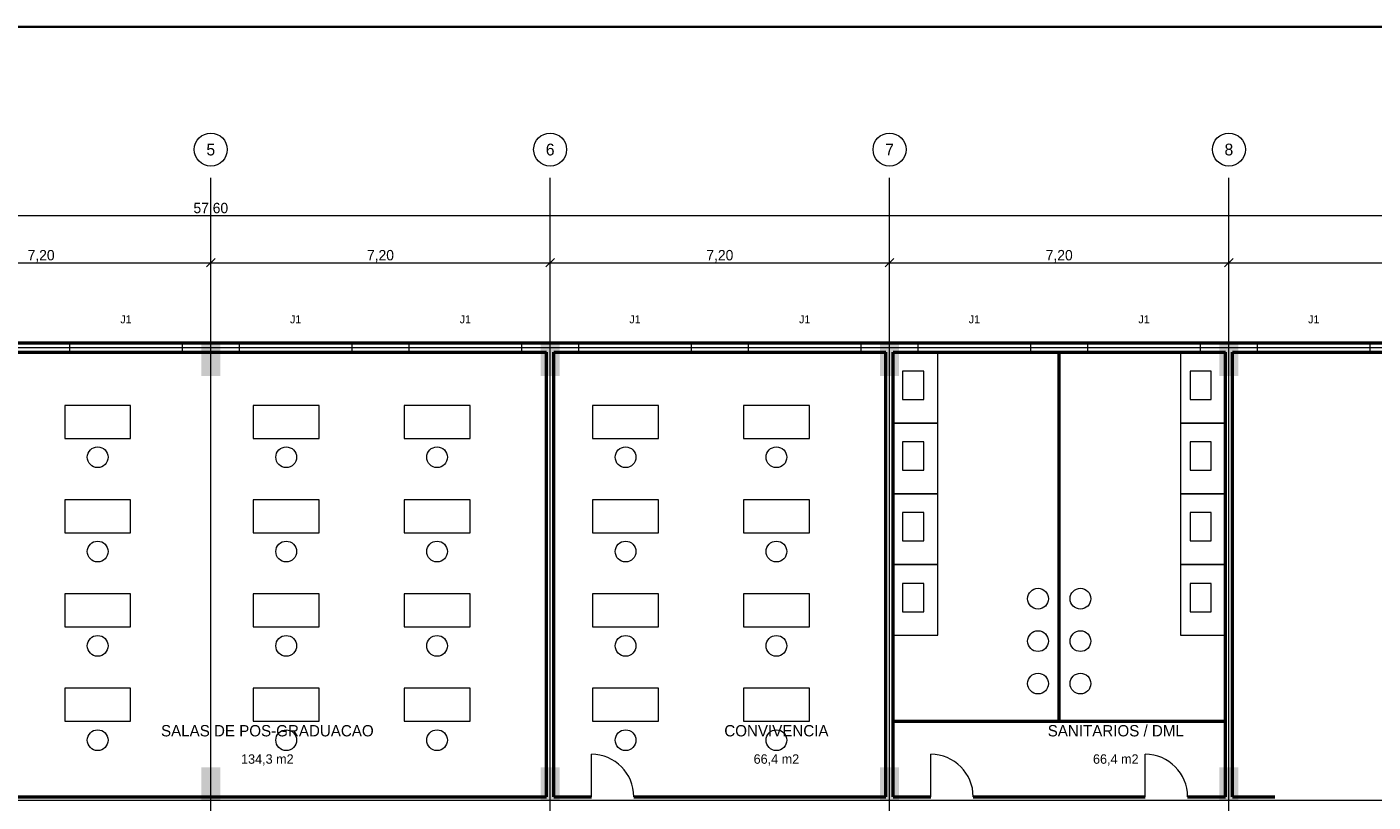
# Model space of a CAD drawing. Header units: metres. Extents: x -10 to 72.1, y -29 to 28.4.
# Tile 5 of 6: x 24.9 to 53.5, y 12 to 28.4. Entities that reach past the tile are written whole.
import ezdxf
from ezdxf.enums import TextEntityAlignment as Align

# ---------------------------------------------------------------- set-up
doc = ezdxf.new("R2010")
doc.units = ezdxf.units.M
for name, color, linetype, lineweight, true_color in [('COTA', 8, 'Continuous', 13, 0x6a6a6a), ('EIXO', 8, 'Continuous', 13, 0x6a6a6a), ('ESQUADRIA', 4, 'Continuous', 18, 0x007f9f), ('MOBILIA', 9, 'Continuous', 13, 0xa8a8a8)]:
    doc.layers.add(name, color=color, linetype=linetype, lineweight=lineweight, true_color=true_color)
for name, color, linetype, lineweight in [('FOLHA', 7, 'Continuous', 35), ('PAREDE', 7, 'Continuous', 50), ('PILAR', 7, 'Continuous', 35), ('TEXTO', 7, 'Continuous', 18)]:
    doc.layers.add(name, color=color, linetype=linetype, lineweight=lineweight)

msp = doc.modelspace()

# ---------------------------------------------------------------- hatches: boundary and pattern name
at = {"layer": 'PILAR'}
for points in [[(28.6, 21), (29, 21), (29, 21.7), (28.6, 21.7)], [(35.8, 21), (36.2, 21), (36.2, 21.7), (35.8, 21.7)], [(43, 21), (43.4, 21), (43.4, 21.7), (43, 21.7)], [(50.2, 21), (50.6, 21), (50.6, 21.7), (50.2, 21.7)], [(28.6, 12), (29, 12), (29, 12.7), (28.6, 12.7)], [(35.8, 12), (36.2, 12), (36.2, 12.7), (35.8, 12.7)], [(43, 12), (43.4, 12), (43.4, 12.7), (43, 12.7)], [(50.2, 12), (50.6, 12), (50.6, 12.7), (50.2, 12.7)]]:
    msp.add_hatch(color=7, dxfattribs=at).paths.add_polyline_path(points)

# ---------------------------------------------------------------- linework, layer by layer
at = {"layer": 'COTA'}
for p, q in [((0, 24.4), (57.6, 24.4)), ((28.71, 23.31), (28.89, 23.49)), ((28.71, 23.31), (28.89, 23.49)), ((28.8, 21.69), (28.8, 23.49)), ((28.8, 21.69), (28.8, 23.49)), ((35.91, 23.31), (36.09, 23.49)), ((35.91, 23.31), (36.09, 23.49)), ((36, 21.69), (36, 23.49)), ((36, 21.69), (36, 23.49)), ((43.11, 23.31), (43.29, 23.49)), ((43.11, 23.31), (43.29, 23.49)), ((43.2, 21.69), (43.2, 23.49)), ((43.2, 21.69), (43.2, 23.49)), ((50.31, 23.31), (50.49, 23.49)), ((50.31, 23.31), (50.49, 23.49)), ((50.4, 21.69), (50.4, 23.49)), ((50.4, 21.69), (50.4, 23.49)), ((21.6, 23.4), (28.8, 23.4)), ((28.8, 23.4), (36, 23.4)), ((36, 23.4), (43.2, 23.4)), ((43.2, 23.4), (50.4, 23.4)), ((50.4, 23.4), (57.6, 23.4))]:
    msp.add_line(p, q, dxfattribs=at)
at = {"layer": 'EIXO'}
for p, q in [((28.8, -2), (28.8, 25.2)), ((36, -2), (36, 25.2)), ((43.2, -2), (43.2, 25.2)), ((50.4, -2), (50.4, 25.2)), ((-3.4, 21.6), (59.1, 21.6)), ((-3.4, 12), (59.1, 12))]:
    msp.add_line(p, q, dxfattribs=at)
for centre in [(28.8, 25.8), (36, 25.8), (43.2, 25.8), (50.4, 25.8)]:
    msp.add_circle(centre, 0.35, dxfattribs=at)
at = {"layer": 'ESQUADRIA'}
for p, q in [((25.8, 21.6), (28.2, 21.6)), ((29.4, 21.6), (31.8, 21.6)), ((33, 21.6), (35.4, 21.6)), ((36.6, 21.6), (39, 21.6)), ((40.2, 21.6), (42.6, 21.6)), ((43.8, 21.6), (46.2, 21.6)), ((47.4, 21.6), (49.8, 21.6)), ((51, 21.6), (53.4, 21.6)), ((36.875, 12.075), (36.875, 12.975)), ((44.075, 12.075), (44.075, 12.975)), ((48.625, 12.075), (48.625, 12.975))]:
    msp.add_line(p, q, dxfattribs=at)
for points in [[(25.8, 21.5), (28.2, 21.5), (28.2, 21.7), (25.8, 21.7)], [(29.4, 21.5), (31.8, 21.5), (31.8, 21.7), (29.4, 21.7)], [(33, 21.5), (35.4, 21.5), (35.4, 21.7), (33, 21.7)], [(36.6, 21.5), (39, 21.5), (39, 21.7), (36.6, 21.7)], [(40.2, 21.5), (42.6, 21.5), (42.6, 21.7), (40.2, 21.7)], [(43.8, 21.5), (46.2, 21.5), (46.2, 21.7), (43.8, 21.7)], [(47.4, 21.5), (49.8, 21.5), (49.8, 21.7), (47.4, 21.7)], [(51, 21.5), (53.4, 21.5), (53.4, 21.7), (51, 21.7)]]:
    msp.add_lwpolyline(points, close=True, dxfattribs=at)
for centre in [(36.875, 12.075), (44.075, 12.075), (48.625, 12.075)]:
    msp.add_arc(centre, 0.9, 0, 90, dxfattribs=at)
at = {"layer": 'FOLHA'}
msp.add_lwpolyline([(-10, -29), (72.1, -29), (72.1, 28.4), (-10, 28.4)], close=True, dxfattribs=at)
at = {"layer": 'MOBILIA'}
for points in [[(43.275, 20), (44.225, 20), (44.225, 21.5), (43.275, 21.5)], [(49.375, 20), (50.325, 20), (50.325, 21.5), (49.375, 21.5)], [(43.475, 20.5), (43.925, 20.5), (43.925, 21.1), (43.475, 21.1)], [(49.575, 20.5), (50.025, 20.5), (50.025, 21.1), (49.575, 21.1)], [(25.7, 19.675), (27.1, 19.675), (27.1, 20.375), (25.7, 20.375)], [(29.7, 19.675), (31.1, 19.675), (31.1, 20.375), (29.7, 20.375)], [(32.9, 19.675), (34.3, 19.675), (34.3, 20.375), (32.9, 20.375)], [(36.9, 19.675), (38.3, 19.675), (38.3, 20.375), (36.9, 20.375)], [(40.1, 19.675), (41.5, 19.675), (41.5, 20.375), (40.1, 20.375)], [(43.275, 18.5), (44.225, 18.5), (44.225, 20), (43.275, 20)], [(49.375, 18.5), (50.325, 18.5), (50.325, 20), (49.375, 20)], [(43.475, 19), (43.925, 19), (43.925, 19.6), (43.475, 19.6)], [(49.575, 19), (50.025, 19), (50.025, 19.6), (49.575, 19.6)], [(25.7, 17.675), (27.1, 17.675), (27.1, 18.375), (25.7, 18.375)], [(29.7, 17.675), (31.1, 17.675), (31.1, 18.375), (29.7, 18.375)], [(32.9, 17.675), (34.3, 17.675), (34.3, 18.375), (32.9, 18.375)], [(36.9, 17.675), (38.3, 17.675), (38.3, 18.375), (36.9, 18.375)], [(40.1, 17.675), (41.5, 17.675), (41.5, 18.375), (40.1, 18.375)], [(43.275, 17), (44.225, 17), (44.225, 18.5), (43.275, 18.5)], [(49.375, 17), (50.325, 17), (50.325, 18.5), (49.375, 18.5)], [(43.475, 17.5), (43.925, 17.5), (43.925, 18.1), (43.475, 18.1)], [(49.575, 17.5), (50.025, 17.5), (50.025, 18.1), (49.575, 18.1)], [(43.275, 15.5), (44.225, 15.5), (44.225, 17), (43.275, 17)], [(49.375, 15.5), (50.325, 15.5), (50.325, 17), (49.375, 17)], [(43.475, 16), (43.925, 16), (43.925, 16.6), (43.475, 16.6)], [(49.575, 16), (50.025, 16), (50.025, 16.6), (49.575, 16.6)], [(25.7, 15.675), (27.1, 15.675), (27.1, 16.375), (25.7, 16.375)], [(29.7, 15.675), (31.1, 15.675), (31.1, 16.375), (29.7, 16.375)], [(32.9, 15.675), (34.3, 15.675), (34.3, 16.375), (32.9, 16.375)], [(36.9, 15.675), (38.3, 15.675), (38.3, 16.375), (36.9, 16.375)], [(40.1, 15.675), (41.5, 15.675), (41.5, 16.375), (40.1, 16.375)], [(25.7, 13.675), (27.1, 13.675), (27.1, 14.375), (25.7, 14.375)], [(29.7, 13.675), (31.1, 13.675), (31.1, 14.375), (29.7, 14.375)], [(32.9, 13.675), (34.3, 13.675), (34.3, 14.375), (32.9, 14.375)], [(36.9, 13.675), (38.3, 13.675), (38.3, 14.375), (36.9, 14.375)], [(40.1, 13.675), (41.5, 13.675), (41.5, 14.375), (40.1, 14.375)]]:
    msp.add_lwpolyline(points, close=True, dxfattribs=at)
for centre in [(26.4, 19.275), (30.4, 19.275), (33.6, 19.275), (37.6, 19.275), (40.8, 19.275), (26.4, 17.275), (30.4, 17.275), (33.6, 17.275), (37.6, 17.275), (40.8, 17.275), (46.35, 16.275), (47.25, 16.275), (26.4, 15.275), (30.4, 15.275), (33.6, 15.275), (37.6, 15.275), (40.8, 15.275), (46.35, 15.375), (47.25, 15.375), (46.35, 14.475), (47.25, 14.475), (26.4, 13.275), (30.4, 13.275), (33.6, 13.275), (37.6, 13.275), (40.8, 13.275)]:
    msp.add_circle(centre, 0.22, dxfattribs=at)
at = {"layer": 'PAREDE'}
for p, q in [((-0.1, 21.7), (57.6, 21.7)), ((21.675, 21.5), (35.925, 21.5)), ((35.925, 12.075), (35.925, 21.5)), ((36.075, 12.075), (36.075, 21.5)), ((36.075, 21.5), (43.125, 21.5)), ((43.125, 12.075), (43.125, 21.5)), ((43.275, 12.075), (43.275, 21.5)), ((43.275, 21.5), (50.325, 21.5)), ((46.8, 13.675), (46.8, 21.5)), ((50.325, 12.075), (50.325, 21.5)), ((50.475, 12.075), (50.475, 21.5)), ((50.475, 21.5), (57.525, 21.5)), ((43.275, 13.675), (50.325, 13.675)), ((23.375, 12.075), (35.925, 12.075)), ((36.075, 12.075), (36.875, 12.075)), ((37.775, 12.075), (43.125, 12.075)), ((43.275, 12.075), (44.075, 12.075)), ((44.975, 12.075), (48.625, 12.075)), ((49.525, 12.075), (50.325, 12.075)), ((50.475, 12.075), (51.375, 12.075))]:
    msp.add_line(p, q, dxfattribs=at)

# ---------------------------------------------------------------- texts
at = {"layer": 'COTA'}
for s, p in [('57,60', (28.8, 24.56)), ('7,20', (25.2, 23.56)), ('7,20', (32.4, 23.56)), ('7,20', (39.6, 23.56)), ('7,20', (46.8, 23.56))]:
    msp.add_text(s, height=0.22, dxfattribs=at).set_placement(p, align=Align.MIDDLE_CENTER)
at = {"layer": 'EIXO'}
for s, p in [('5', (28.8, 25.8)), ('6', (36, 25.8)), ('7', (43.2, 25.8)), ('8', (50.4, 25.8))]:
    msp.add_text(s, height=0.25, dxfattribs=at).set_placement(p, align=Align.MIDDLE_CENTER)
at = {"layer": 'ESQUADRIA'}
for p in [(27, 22.2), (30.6, 22.2), (34.2, 22.2), (37.8, 22.2), (41.4, 22.2), (45, 22.2), (48.6, 22.2), (52.2, 22.2)]:
    msp.add_text('J1', height=0.17, dxfattribs=at).set_placement(p, align=Align.MIDDLE_CENTER)
at = {"layer": 'TEXTO'}
for s, height, p in [('SALAS DE POS-GRADUACAO', 0.24, (30, 13.475)), ('CONVIVENCIA', 0.24, (40.8, 13.475)), ('SANITARIOS / DML', 0.24, (48, 13.475)), ('134,3 m2', 0.2, (30, 12.875)), ('66,4 m2', 0.2, (40.8, 12.875)), ('66,4 m2', 0.2, (48, 12.875))]:
    msp.add_text(s, height=height, dxfattribs=at).set_placement(p, align=Align.MIDDLE_CENTER)

doc.saveas('drawing.dxf')
